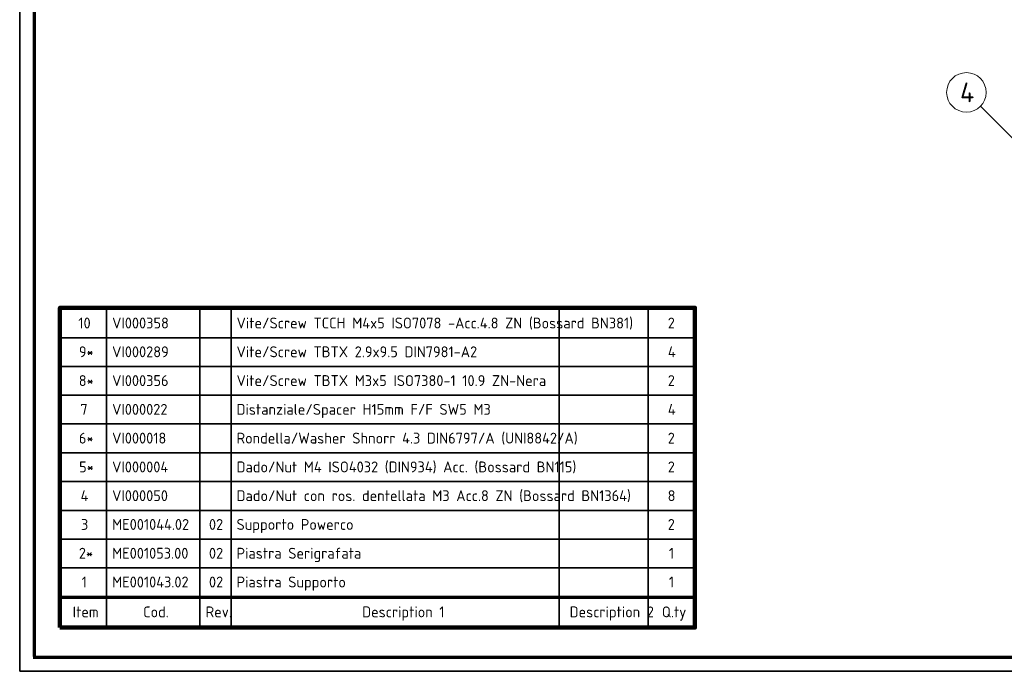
# Model space of a CAD drawing. Header units: millimetres. Extents: x 1 to 594, y -2 to 419.
# Tile 1 of 34: x 1 to 317, y 0 to 210. Entities that reach past the tile are written whole.
import ezdxf
from ezdxf.enums import TextEntityAlignment as Align

# ---------------------------------------------------------------- set-up
doc = ezdxf.new("R2010")
doc.units = ezdxf.units.MM
for name, color, linetype in [('_Translation', 7, 'Continuous'), ('Default', 7, 'Continuous'), ('Predefinito', 7, 'Continuous')]:
    doc.layers.add(name, color=color, linetype=linetype)
doc.styles.add('SEACAD_Solid_Edge_ISO', font='seiso.ttf')
doc.styles.add('SEACAD_Solid_Edge_ISOI', font='seisoi.ttf')

# ---------------------------------------------------------------- blocks, each defined once
blk = doc.blocks.new('SEANNOT_GROUP1')
at = {"layer": 'Default', "linetype": 'Continuous', "lineweight": 18}
blk.add_hatch(color=7, dxfattribs=at).paths.add_polyline_path([(335.69, 154.07), (340.93, 150.33), (337.18, 155.56)])
at = {"layer": 'Default', "color": 7, "linetype": 'Continuous', "lineweight": 18}
blk.add_lwpolyline([(309.48, 181.77), (340.93, 150.33)], dxfattribs=at)
blk.add_circle((304.99, 186.26), 6.35, dxfattribs=at)
at = {"layer": 'Default', "color": 7, "linetype": 'Continuous', "lineweight": 5, "style": 'SEACAD_Solid_Edge_ISOI'}
blk.add_text('4', height=6.35, dxfattribs=at).set_placement((302.97, 189.43), align=Align.TOP_LEFT)
blk = doc.blocks.new('SE')
at = {"color": 7, "linetype": 'Continuous', "lineweight": 35}
for p, q in [((28.65, 116.95), (28.65, 107.34)), ((58.65, 116.95), (58.65, 107.34)), ((68.65, 116.95), (68.65, 107.34)), ((174.14, 116.95), (174.14, 107.34)), ((202.76, 116.95), (202.76, 107.34)), ((13.65, 107.34), (217.76, 107.34)), ((28.65, 107.34), (28.65, 98.08)), ((58.65, 107.34), (58.65, 98.08)), ((68.65, 107.34), (68.65, 98.08)), ((174.14, 107.34), (174.14, 98.08)), ((202.76, 107.34), (202.76, 98.08)), ((13.65, 98.08), (217.76, 98.08)), ((28.65, 98.08), (28.65, 88.82)), ((58.65, 98.08), (58.65, 88.82)), ((68.65, 98.08), (68.65, 88.82)), ((174.14, 98.08), (174.14, 88.82)), ((202.76, 98.08), (202.76, 88.82)), ((13.65, 88.82), (217.76, 88.82)), ((28.65, 88.82), (28.65, 79.57)), ((58.65, 88.82), (58.65, 79.57)), ((68.65, 88.82), (68.65, 79.57)), ((174.14, 88.82), (174.14, 79.57)), ((202.76, 88.82), (202.76, 79.57)), ((13.65, 79.57), (217.76, 79.57)), ((28.65, 79.57), (28.65, 70.31)), ((58.65, 79.57), (58.65, 70.31)), ((68.65, 79.57), (68.65, 70.31)), ((174.14, 79.57), (174.14, 70.31)), ((202.76, 79.57), (202.76, 70.31)), ((13.65, 70.31), (217.76, 70.31)), ((28.65, 70.31), (28.65, 61.05)), ((58.65, 70.31), (58.65, 61.05)), ((68.65, 70.31), (68.65, 61.05)), ((174.14, 70.31), (174.14, 61.05)), ((202.76, 70.31), (202.76, 61.05)), ((13.65, 61.05), (217.76, 61.05)), ((28.65, 61.05), (28.65, 51.79)), ((58.65, 61.05), (58.65, 51.79)), ((68.65, 61.05), (68.65, 51.79)), ((174.14, 61.05), (174.14, 51.79)), ((202.76, 61.05), (202.76, 51.79)), ((13.65, 51.79), (217.76, 51.79)), ((28.65, 51.79), (28.65, 42.54)), ((58.65, 51.79), (58.65, 42.54)), ((68.65, 51.79), (68.65, 42.54)), ((174.14, 51.79), (174.14, 42.54)), ((202.76, 51.79), (202.76, 42.54)), ((13.65, 42.54), (217.76, 42.54)), ((28.65, 42.54), (28.65, 33.28)), ((58.65, 42.54), (58.65, 33.28)), ((68.65, 42.54), (68.65, 33.28)), ((174.14, 42.54), (174.14, 33.28)), ((202.76, 42.54), (202.76, 33.28)), ((13.65, 33.28), (217.76, 33.28)), ((28.65, 33.28), (28.65, 23.85)), ((58.65, 33.28), (58.65, 23.85)), ((68.65, 33.28), (68.65, 23.85)), ((174.14, 33.28), (174.14, 23.85)), ((202.76, 33.28), (202.76, 23.85)), ((28.65, 23.85), (28.65, 14.07)), ((58.65, 23.85), (58.65, 14.07)), ((68.65, 23.85), (68.65, 14.07)), ((174.14, 23.85), (174.14, 14.07)), ((202.76, 23.85), (202.76, 14.07))]:
    blk.add_line(p, q, dxfattribs=at)
at = {"color": 7, "linetype": 'Continuous', "lineweight": 70}
blk.add_line((13.65, 23.85), (217.76, 23.85), dxfattribs=at)
at = {"color": 7, "linetype": 'Continuous', "lineweight": 100}
blk.add_lwpolyline([(13.65, 14.07), (13.65, 116.95), (217.76, 116.95), (217.76, 14.07), (13.65, 14.07)], dxfattribs=at)
at = {"color": 7, "linetype": 'Continuous', "lineweight": 5, "style": 'SEACAD_Solid_Edge_ISO'}
for s, p in [('Vite/Screw TCCH M4x5 ISO7078 -Acc.4.8 ZN (Bossard BN381)', (70.41, 113.8)), ('10', (19.57, 113.8)), ('VI000358', (30.41, 113.8)), ('2', (209.01, 113.8)), ('9*', (19.73, 104.54)), ('VI000289', (30.41, 104.54)), ('Vite/Screw TBTX 2.9x9.5 DIN7981-A2', (70.41, 104.54)), ('4', (209.05, 104.54)), ('8*', (19.69, 95.28)), ('VI000356', (30.41, 95.28)), ('Vite/Screw TBTX M3x5 ISO7380-1 10.9 ZN-Nera', (70.41, 95.28)), ('2', (209.01, 95.28)), ('7', (20.21, 86.02)), ('VI000022', (30.41, 86.02)), ('Distanziale/Spacer H15mm F/F SW5 M3', (70.41, 86.02)), ('4', (209.05, 86.02)), ('6*', (19.73, 76.77)), ('VI000018', (30.41, 76.77)), ('Rondella/Washer Shnorr 4.3 DIN6797/A (UNI8842/A)', (70.41, 76.77)), ('2', (209.01, 76.77)), ('5*', (19.81, 67.51)), ('VI000004', (30.41, 67.51)), ('Dado/Nut M4 ISO4032 (DIN934) Acc. (Bossard BN115)', (70.41, 67.51)), ('2', (209.01, 67.51)), ('4', (20.29, 58.25)), ('VI000050', (30.41, 58.25)), ('Dado/Nut con ros. dentellata M3 Acc.8 ZN (Bossard BN1364)', (70.41, 58.25)), ('8', (208.97, 58.25)), ('3', (20.41, 49)), ('ME001044.02', (30.41, 49)), ('02', (61.54, 49)), ('Supporto Powerco', (70.41, 49)), ('2', (209.01, 49)), ('2*', (19.73, 39.74)), ('ME001053.00', (30.41, 39.74)), ('02', (61.54, 39.74)), ('Piastra Serigrafata', (70.41, 39.74)), ('1', (209.37, 39.74)), ('1', (20.61, 30.48)), ('ME001043.02', (30.41, 30.48)), ('02', (61.54, 30.48)), ('Piastra Supporto', (70.41, 30.48)), ('1', (209.37, 30.48)), ('Item', (17.74, 20.87)), ('Cod.', (40.39, 20.87)), ('Rev.', (60.47, 20.87)), ('Description 1', (110.78, 20.87)), ('Description 2', (177.47, 20.87)), ('Q.ty', (207.1, 20.87))]:
    blk.add_text(s, height=3.5, dxfattribs=at).set_placement(p, align=Align.TOP_LEFT)

msp = doc.modelspace()

# ---------------------------------------------------------------- linework, layer by layer
at = {"layer": '_Translation', "color": 7, "linetype": 'Continuous', "lineweight": 70}
for p, q in [((5.3638, 414.7161), (5.3638, 4.7161)), ((589.3638, 4.4596), (5.0644, 4.4596))]:
    msp.add_line(p, q, dxfattribs=at)
at = {"layer": 'Predefinito', "color": 7, "linetype": 'Continuous', "lineweight": 35}
for p, q in [((0.7098, -0.0017), (0.7098, 419.2947)), ((593.9933, -0.0017), (0.7098, -0.0017))]:
    msp.add_line(p, q, dxfattribs=at)

# ---------------------------------------------------------------- block references
msp.add_blockref('SE', (0, 0))
at = {"layer": 'Default'}
msp.add_blockref('SEANNOT_GROUP1', (0, 0), dxfattribs=at)

doc.saveas('drawing.dxf')
